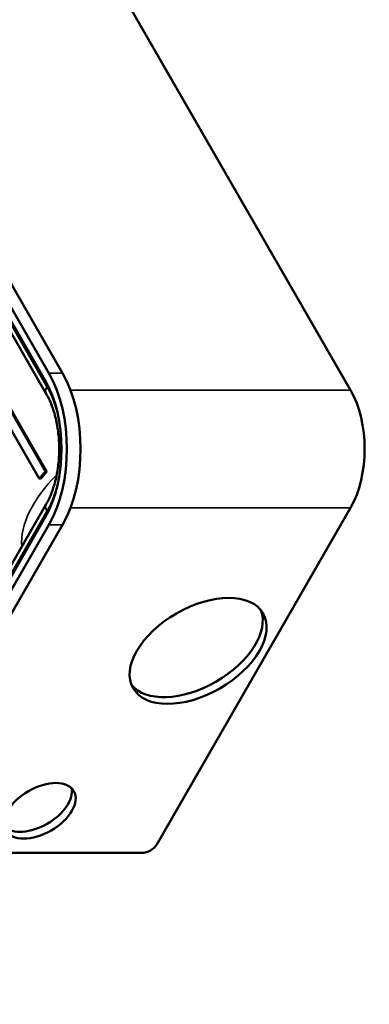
# Model space of a CAD drawing. Header units: millimetres. Extents: x -246 to 594, y -554 to 40.
# Tile 7 of 9: x 231 to 260, y -90 to -7. Entities that reach past the tile are written whole.
import ezdxf

# ---------------------------------------------------------------- set-up
doc = ezdxf.new("R2010")
doc.units = ezdxf.units.MM
doc.header["$LTSCALE"] = 2
doc.layers.add('Etroit visible (ISO)', color=7, linetype='Continuous', lineweight=35)
doc.layers.add('Visible (ISO)', color=7, linetype='Continuous', lineweight=50)

msp = doc.modelspace()

# ---------------------------------------------------------------- linework, layer by layer
at = {"layer": 'Etroit visible (ISO)'}
for p, q in [((207.74, 6.543), (233.393, -38.005)), ((233.554, -36.874), (234.699, -36.874)), ((235.362, -38.288), (258.901, -38.288)), ((233.393, -48.47), (210.509, -88.21)), ((235.362, -48.187), (258.901, -48.187)), ((233.554, -49.602), (234.699, -49.602))]:
    msp.add_line(p, q, dxfattribs=at)
for centre, major_axis, ratio, start_param, end_param in [((234.374, -38.005), (-1.04, -0.599), 0.578093, 5.499721, 6.283185), ((230.38, -43.238), (0, -7.4), 0.575862, 1.940649, 2.356194), ((240.399, -47.953), (-8.666, -4.99), 0.578093, 5.135743, 6.015574), ((230.38, -43.238), (0, -7.4), 0.575862, 0.785398, 1.200944), ((234.374, -48.47), (-1.04, 0.599), 0.578093, 0, 0.783464)]:
    msp.add_ellipse(centre, major_axis=major_axis, ratio=ratio, start_param=start_param, end_param=end_param, dxfattribs=at)
at = {"layer": 'Visible (ISO)'}
for p, q in [((207.901, 7.674), (233.554, -36.874)), ((234.699, -36.874), (209.045, 7.674)), ((207.575, 7.108), (233.228, -37.439)), ((207.681, 5.944), (233.334, -38.604)), ((233.248, 6.26), (258.901, -38.288)), ((225.412, -33.007), (232.741, -45.735)), ((225.944, -32.401), (233.274, -45.128)), ((226.05, -32.434), (233.379, -45.162)), ((233.274, -45.128), (233.379, -45.162)), ((232.855, -45.759), (232.741, -45.735)), ((233.334, -47.871), (210.45, -87.611)), ((258.901, -48.187), (242.613, -76.472)), ((233.228, -49.036), (210.344, -88.775)), ((233.554, -49.602), (210.344, -89.907)), ((211.488, -89.907), (234.699, -49.602)), ((241.389, -77.179), (226.182, -77.179))]:
    msp.add_line(p, q, dxfattribs=at)
at = {"layer": 'Visible (ISO)', "flags": 128}
msp.add_lwpolyline([(233.334, -47.871), (233.395, -47.763), (233.454, -47.652), (233.513, -47.537), (233.57, -47.419), (233.626, -47.298), (233.68, -47.174), (233.733, -47.047), (233.784, -46.918), (233.834, -46.785), (233.882, -46.65), (233.928, -46.513), (233.972, -46.373), (234.015, -46.231), (234.055, -46.086), (234.094, -45.94), (234.13, -45.791), (234.165, -45.641), (234.198, -45.488), (234.228, -45.335), (234.256, -45.179), (234.283, -45.022), (234.307, -44.864), (234.329, -44.705), (234.348, -44.545), (234.365, -44.383), (234.38, -44.221), (234.393, -44.058), (234.403, -43.895), (234.412, -43.731), (234.417, -43.567), (234.421, -43.402), (234.422, -43.238), (234.421, -43.073), (234.417, -42.908), (234.412, -42.744), (234.404, -42.58), (234.393, -42.417), (234.38, -42.254), (234.365, -42.092), (234.348, -41.931), (234.328, -41.77), (234.307, -41.611), (234.283, -41.453), (234.256, -41.296), (234.228, -41.141), (234.198, -40.987), (234.165, -40.835), (234.131, -40.684), (234.094, -40.536), (234.055, -40.389), (234.015, -40.245), (233.972, -40.102), (233.928, -39.962), (233.881, -39.825), (233.834, -39.69), (233.784, -39.557), (233.733, -39.428), (233.68, -39.301), (233.626, -39.177), (233.57, -39.056), (233.513, -38.938), (233.454, -38.823), (233.395, -38.712), (233.334, -38.604)], dxfattribs=at)
at = {"layer": 'Visible (ISO)'}
for centre, major_axis, ratio, start_param, end_param in [((229.889, -43.238), (0, 9), 0.575862, 3.926991, 5.497787), ((231.034, -43.238), (0, -9), 0.575862, 0.785398, 2.356194), ((229.889, -43.238), (0, -8.2), 0.575862, 0.785398, 2.356194), ((256.051, -43.238), (0, -7), 0.575862, 0.785398, 2.356194), ((239.992, -47.246), (8.804, 5.07), 0.578093, 2.058953, 2.146219), ((239.992, -47.246), (8.666, 4.99), 0.578093, 2.058953, 2.146219), ((245.767, -59.642), (-5.459, -3.144), 0.578093, 0.089739, 3.051854), ((232.471, -73.077), (-2.86, -1.647), 0.578093, 0.171935, 2.969657), ((241.796, -76.472), (-0.867, -0.499), 0.578093, 0.787332, 2.358128)]:
    msp.add_ellipse(centre, major_axis=major_axis, ratio=ratio, start_param=start_param, end_param=end_param, dxfattribs=at)
for centre, major_axis in [((246.092, -60.208), (-5.459, -3.144)), ((232.796, -73.643), (-2.86, -1.647))]:
    msp.add_ellipse(centre, major_axis=major_axis, ratio=0.578093, dxfattribs=at)

doc.saveas('drawing.dxf')
